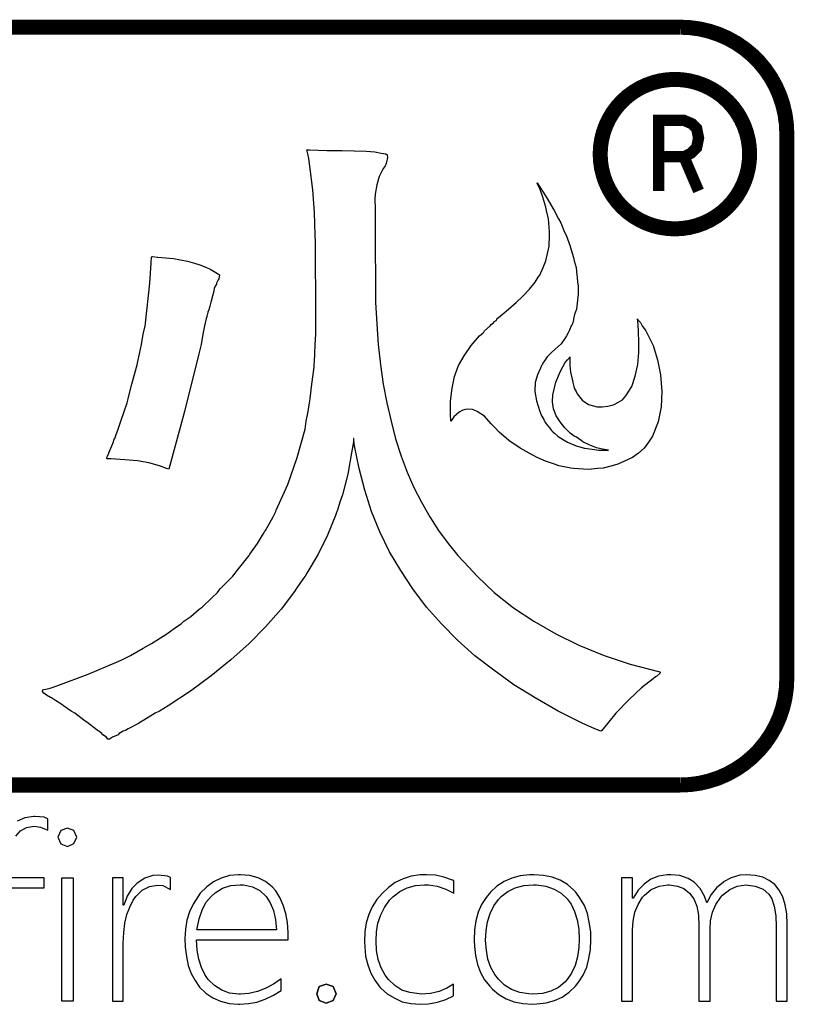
# Model space of a CAD drawing. Extents: x 0 to 137, y -8 to 92.
# Tile 8 of 11: x 105.77 to 111.01, y 32.38 to 39.04. Entities that reach past the tile are written whole.
import ezdxf

# ---------------------------------------------------------------- set-up
doc = ezdxf.new("R2010")
doc.units = 0
doc.layers.add('BG_SILKSCREEN_TOP', color=40, linetype='CONTINUOUS')

msp = doc.modelspace()

# ---------------------------------------------------------------- linework, layer by layer
at = {"layer": 'BG_SILKSCREEN_TOP'}
for points, const_width in [([(97.52965, 38.989), (110.24235, 38.989)], 0.1016), ([(97.52965, 38.989), (110.24235, 38.989)], 0.1016), ([(110.09757, 37.88156), (110.09757, 38.35908), (110.26775, 38.35908), (110.32109, 38.33622), (110.35411, 38.3032), (110.36681, 38.2397), (110.35411, 38.1762), (110.31347, 38.13556), (110.26775, 38.1127), (110.36681, 37.88156)], 0.0762), ([(110.09757, 37.88156), (110.09757, 38.35908), (110.26775, 38.35908), (110.32109, 38.33622), (110.35411, 38.3032), (110.36681, 38.2397), (110.35411, 38.1762), (110.31347, 38.13556), (110.26775, 38.1127), (110.36681, 37.88156)], 0.0762), ([(110.96371, 38.27018), (110.96371, 34.5821)], 0.1016), ([(110.96371, 38.27018), (110.96371, 34.5821)], 0.1016), ([(110.09757, 38.1127), (110.26775, 38.1127)], 0.0762), ([(110.09757, 38.1127), (110.26775, 38.1127)], 0.0762), ([(110.23981, 33.86328), (97.52965, 33.86328)], 0.1016), ([(110.23981, 33.86328), (97.52965, 33.86328)], 0.1016), ([(110.24235, 33.86328), (110.23981, 33.86328)], 0.1016), ([(110.24235, 33.86328), (110.23981, 33.86328)], 0.1016)]:
    msp.add_lwpolyline(points, dxfattribs=dict(at, const_width=const_width))
at = {"layer": 'BG_SILKSCREEN_TOP', "const_width": 0.1016}
for points in [[(110.24235, 38.989, -0.414214), (110.96371, 38.27018)], [(110.24235, 38.989, -0.414214), (110.96371, 38.27018)], [(110.71225, 38.13048, 1), (109.70133, 38.13048)], [(110.71225, 38.13048, 1), (109.70133, 38.13048)], [(109.70133, 38.13048, 1), (110.71225, 38.13048)], [(109.70133, 38.13048, 1), (110.71225, 38.13048)], [(110.96371, 34.5821, -0.414214), (110.24235, 33.86328)], [(110.96371, 34.5821, -0.414214), (110.24235, 33.86328)]]:
    msp.add_lwpolyline(points, format="xyb", dxfattribs=at)
at = {"layer": 'BG_SILKSCREEN_TOP'}
for points in [[(108.52531, 35.06724), (108.43387, 35.18916), (108.35259, 35.31362), (108.27639, 35.44062), (108.21035, 35.57524), (108.15447, 35.7124), (108.10875, 35.85718), (108.07065, 36.0045), (108.04017, 36.1569), (108.03509, 36.195), (108.03509, 36.2077), (108.03255, 36.2077), (108.03255, 36.18484), (108.01985, 36.11118), (107.99445, 35.9664), (107.95889, 35.8267), (107.94111, 35.7759), (107.92333, 35.72256), (107.92079, 35.7124), (107.91063, 35.687), (107.85729, 35.55238), (107.79379, 35.42538), (107.71759, 35.29584), (107.70489, 35.27552), (107.69473, 35.26282), (107.64393, 35.18916), (107.63377, 35.17138), (107.54233, 35.052), (107.43819, 34.93262), (107.32643, 34.82086), (107.20197, 34.7091), (107.06989, 34.60242), (106.93019, 34.49828), (106.77779, 34.39922), (106.71937, 34.36366), (106.69143, 34.34842), (106.61523, 34.3027), (106.57967, 34.28238), (106.57713, 34.27984), (106.50855, 34.24428), (106.49077, 34.23158), (106.47553, 34.2265), (106.44759, 34.21126), (106.43997, 34.20364), (106.40187, 34.18586), (106.38155, 34.17316), (106.37139, 34.17316), (106.36123, 34.18586), (106.33583, 34.20364), (106.33075, 34.21126), (106.31043, 34.2265), (106.30027, 34.23158), (106.28757, 34.24428), (106.23931, 34.27984), (106.23677, 34.28238), (106.20883, 34.3027), (106.14787, 34.34842), (106.12247, 34.36366), (106.07167, 34.39922), (106.05897, 34.40684), (106.01579, 34.43478), (105.99547, 34.44748), (105.99039, 34.45256), (105.98531, 34.4551), (105.98277, 34.4551), (105.95483, 34.47034), (105.93705, 34.48558), (105.92943, 34.49574), (105.92943, 34.49828), (105.93197, 34.5059), (105.93705, 34.50844), (105.95229, 34.51098), (105.98023, 34.5186), (105.98785, 34.52114), (106.03357, 34.53638), (106.23677, 34.61258), (106.42981, 34.69386), (106.46537, 34.7091), (106.51871, 34.73704), (106.52379, 34.73958), (106.61015, 34.78784), (106.64571, 34.80816), (106.66603, 34.82086), (106.70159, 34.84372), (106.77017, 34.8869), (106.77779, 34.89198), (106.83621, 34.93262), (106.86669, 34.95294), (106.88447, 34.97072), (106.93273, 35.00374), (106.98861, 35.052), (107.00131, 35.06216), (107.00893, 35.06724), (107.07497, 35.1282), (107.11307, 35.1663), (107.11815, 35.17138), (107.13085, 35.18916), (107.20197, 35.26282), (107.21721, 35.27552), (107.23245, 35.29584), (107.24515, 35.31362), (107.26293, 35.33648), (107.31881, 35.40506), (107.32643, 35.41522), (107.33151, 35.42538), (107.34167, 35.44062), (107.38231, 35.4965), (107.41787, 35.55238), (107.42041, 35.56), (107.43057, 35.57524), (107.43819, 35.5854), (107.48899, 35.67684), (107.49407, 35.687), (107.50677, 35.7124), (107.50931, 35.72256), (107.58805, 35.89528), (107.65155, 36.07816), (107.70489, 36.2712), (107.71251, 36.32454), (107.72521, 36.39058), (107.73537, 36.449), (107.74045, 36.4744), (107.74045, 36.47694), (107.75061, 36.57346), (107.76585, 36.6903), (107.76585, 36.70554), (107.76839, 36.7284), (107.77093, 36.7792), (107.77347, 36.8427), (107.77855, 36.91382), (107.77855, 37.20338), (107.77601, 37.36594), (107.77601, 37.53866), (107.77347, 37.58184), (107.76839, 37.73678), (107.75823, 37.88918), (107.74045, 38.03142), (107.73029, 38.1), (107.72267, 38.13302), (107.72013, 38.1508), (107.71759, 38.15842), (107.73537, 38.15842), (107.85221, 38.15588), (107.95635, 38.15588), (108.11891, 38.1508), (108.17733, 38.14572), (108.22051, 38.1381), (108.25099, 38.13302), (108.26115, 38.1254), (108.26369, 38.10762), (108.25607, 38.07714), (108.25099, 38.05936), (108.24591, 38.05174), (108.23067, 38.02888), (108.20527, 37.97808), (108.19003, 37.9222), (108.17987, 37.8587), (108.17733, 37.82568), (108.17733, 37.80028), (108.17987, 37.78504), (108.17987, 37.42944), (108.18241, 37.35324), (108.18241, 37.12972), (108.19003, 36.9824), (108.20019, 36.8427), (108.21543, 36.70554), (108.23321, 36.57346), (108.25861, 36.449), (108.28655, 36.32454), (108.31703, 36.20516), (108.35513, 36.08832), (108.39577, 35.9791), (108.44149, 35.87496), (108.49229, 35.7759), (108.54817, 35.67684), (108.60659, 35.5854), (108.67263, 35.4965), (108.73867, 35.41522), (108.81233, 35.33648), (108.86821, 35.27552), (108.98505, 35.1663), (109.11459, 35.06216), (109.25175, 34.97072), (109.40161, 34.8869), (109.55655, 34.80816), (109.72927, 34.73958), (109.90453, 34.68116), (110.09503, 34.63036), (110.10773, 34.62782), (110.10773, 34.62528), (110.10519, 34.61766), (110.08487, 34.59988), (110.07979, 34.59734), (110.07471, 34.5948), (110.05947, 34.5821), (109.98073, 34.52114), (109.89691, 34.4424), (109.80801, 34.34842), (109.71149, 34.23158), (109.70641, 34.2265), (109.66577, 34.24428), (109.57941, 34.28238), (109.41685, 34.36366), (109.26191, 34.45256), (109.11713, 34.54146), (108.98251, 34.64052), (108.85297, 34.73704), (108.73613, 34.84372), (108.62691, 34.95294)], [(108.73613, 34.84372), (108.62691, 34.95294), (108.52531, 35.06724), (108.43387, 35.18916), (108.35259, 35.31362), (108.27639, 35.44062), (108.21035, 35.57524), (108.15447, 35.7124), (108.10875, 35.85718), (108.07065, 36.0045), (108.04017, 36.1569), (108.03509, 36.195), (108.03509, 36.2077), (108.03255, 36.2077), (108.03255, 36.18484), (108.01985, 36.11118), (107.99445, 35.9664), (107.95889, 35.8267), (107.94111, 35.7759), (107.92333, 35.72256), (107.92079, 35.7124), (107.91063, 35.687), (107.85729, 35.55238), (107.79379, 35.42538), (107.71759, 35.29584), (107.70489, 35.27552), (107.69473, 35.26282), (107.64393, 35.18916), (107.63377, 35.17138), (107.54233, 35.052), (107.43819, 34.93262), (107.32643, 34.82086), (107.20197, 34.7091), (107.06989, 34.60242), (106.93019, 34.49828), (106.77779, 34.39922), (106.71937, 34.36366), (106.69143, 34.34842), (106.61523, 34.3027), (106.57967, 34.28238), (106.57713, 34.27984), (106.50855, 34.24428), (106.49077, 34.23158), (106.47553, 34.2265), (106.44759, 34.21126), (106.43997, 34.20364), (106.40187, 34.18586), (106.38155, 34.17316), (106.37139, 34.17316), (106.36123, 34.18586), (106.33583, 34.20364), (106.33075, 34.21126), (106.31043, 34.2265), (106.30027, 34.23158), (106.28757, 34.24428), (106.23931, 34.27984), (106.23677, 34.28238), (106.20883, 34.3027), (106.14787, 34.34842), (106.12247, 34.36366), (106.07167, 34.39922), (106.05897, 34.40684), (106.01579, 34.43478), (105.99547, 34.44748), (105.99039, 34.45256), (105.98531, 34.4551), (105.98277, 34.4551), (105.95483, 34.47034), (105.93705, 34.48558), (105.92943, 34.49574), (105.92943, 34.49828), (105.93197, 34.5059), (105.93705, 34.50844), (105.95229, 34.51098), (105.98023, 34.5186), (105.98785, 34.52114), (106.03357, 34.53638), (106.23677, 34.61258), (106.42981, 34.69386), (106.46537, 34.7091), (106.51871, 34.73704), (106.52379, 34.73958), (106.61015, 34.78784), (106.64571, 34.80816), (106.66603, 34.82086), (106.70159, 34.84372), (106.77017, 34.8869), (106.77779, 34.89198), (106.83621, 34.93262), (106.86669, 34.95294), (106.88447, 34.97072), (106.93273, 35.00374), (106.98861, 35.052), (107.00131, 35.06216), (107.00893, 35.06724), (107.07497, 35.1282), (107.11307, 35.1663), (107.11815, 35.17138), (107.13085, 35.18916), (107.20197, 35.26282), (107.21721, 35.27552), (107.23245, 35.29584), (107.24515, 35.31362), (107.26293, 35.33648), (107.31881, 35.40506), (107.32643, 35.41522), (107.33151, 35.42538), (107.34167, 35.44062), (107.38231, 35.4965), (107.41787, 35.55238), (107.42041, 35.56), (107.43057, 35.57524), (107.43819, 35.5854), (107.48899, 35.67684), (107.49407, 35.687), (107.50677, 35.7124), (107.50931, 35.72256), (107.58805, 35.89528), (107.65155, 36.07816), (107.70489, 36.2712), (107.71251, 36.32454), (107.72521, 36.39058), (107.73537, 36.449), (107.74045, 36.4744), (107.74045, 36.47694), (107.75061, 36.57346), (107.76585, 36.6903), (107.76585, 36.70554), (107.76839, 36.7284), (107.77093, 36.7792), (107.77347, 36.8427), (107.77855, 36.91382), (107.77855, 37.20338), (107.77601, 37.36594), (107.77601, 37.53866), (107.77347, 37.58184), (107.76839, 37.73678), (107.75823, 37.88918), (107.74045, 38.03142), (107.73029, 38.1), (107.72267, 38.13302), (107.72013, 38.1508), (107.71759, 38.15842), (107.73537, 38.15842), (107.85221, 38.15588), (107.95635, 38.15588), (108.11891, 38.1508), (108.17733, 38.14572), (108.22051, 38.1381), (108.25099, 38.13302), (108.26115, 38.1254), (108.26369, 38.10762), (108.25607, 38.07714), (108.25099, 38.05936), (108.24591, 38.05174), (108.23067, 38.02888), (108.20527, 37.97808), (108.19003, 37.9222), (108.17987, 37.8587), (108.17733, 37.82568), (108.17733, 37.80028), (108.17987, 37.78504), (108.17987, 37.42944), (108.18241, 37.35324), (108.18241, 37.12972), (108.19003, 36.9824), (108.20019, 36.8427), (108.21543, 36.70554), (108.23321, 36.57346), (108.25861, 36.449), (108.28655, 36.32454), (108.31703, 36.20516), (108.35513, 36.08832), (108.39577, 35.9791), (108.44149, 35.87496), (108.49229, 35.7759), (108.54817, 35.67684), (108.60659, 35.5854), (108.67263, 35.4965), (108.73867, 35.41522), (108.81233, 35.33648), (108.86821, 35.27552), (108.98505, 35.1663), (109.11459, 35.06216), (109.25175, 34.97072), (109.40161, 34.8869), (109.55655, 34.80816), (109.72927, 34.73958), (109.90453, 34.68116), (110.09503, 34.63036), (110.10773, 34.62782), (110.10773, 34.62528), (110.10519, 34.61766), (110.08487, 34.59988), (110.07979, 34.59734), (110.07471, 34.5948), (110.05947, 34.5821), (109.98073, 34.52114), (109.89691, 34.4424), (109.80801, 34.34842), (109.71149, 34.23158), (109.70641, 34.2265), (109.66577, 34.24428), (109.57941, 34.28238), (109.41685, 34.36366), (109.26191, 34.45256), (109.11713, 34.54146), (108.98251, 34.64052), (108.85297, 34.73704)], [(108.88599, 36.90112), (108.90885, 36.92144), (108.91393, 36.92652), (108.91901, 36.93414), (108.95711, 36.9697), (108.96473, 36.97732), (108.98251, 36.99256), (108.98251, 36.9951), (108.98759, 37.00018), (108.99775, 37.00526), (109.00029, 37.0078), (109.00283, 37.01288), (109.00283, 37.01542), (109.03839, 37.0459), (109.08157, 37.08146), (109.13237, 37.12718), (109.17809, 37.17036), (109.22381, 37.21608), (109.26191, 37.26434), (109.28223, 37.29736), (109.29239, 37.3126), (109.31525, 37.3634), (109.33303, 37.40912), (109.35589, 37.50818), (109.35843, 37.58184), (109.35843, 37.60216), (109.35335, 37.66566), (109.35081, 37.6936), (109.33811, 37.74948), (109.33303, 37.77234), (109.31271, 37.83838), (109.29493, 37.89172), (109.27969, 37.9222), (109.27461, 37.9349), (109.27461, 37.93744), (109.33557, 37.84092), (109.38891, 37.74948), (109.41939, 37.6936), (109.43463, 37.66566), (109.46003, 37.60216), (109.47019, 37.58184), (109.49813, 37.50818), (109.49813, 37.50564), (109.52099, 37.43198), (109.52607, 37.40912), (109.53877, 37.3634), (109.54385, 37.3126), (109.54639, 37.29736), (109.54893, 37.26434), (109.55147, 37.23894), (109.55147, 37.18306), (109.54131, 37.08146), (109.52861, 37.0459), (109.52099, 37.01542), (109.52099, 37.00526), (109.51845, 37.00018), (109.51845, 36.9951), (109.51591, 36.99256), (109.51083, 36.97732), (109.50575, 36.9697), (109.49051, 36.93414), (109.48797, 36.92652), (109.48543, 36.92144), (109.47273, 36.90112), (109.46257, 36.88334), (109.43717, 36.84778), (109.39653, 36.81222), (109.37113, 36.78936), (109.34319, 36.75888), (109.32033, 36.72586), (109.31525, 36.72078), (109.31017, 36.70808), (109.30509, 36.70046), (109.29747, 36.68268), (109.27715, 36.63696), (109.26191, 36.58616), (109.25937, 36.5252), (109.26953, 36.4617), (109.29239, 36.39058), (109.29493, 36.3855), (109.30509, 36.3601), (109.30763, 36.35756), (109.32033, 36.3347), (109.32287, 36.32708), (109.32541, 36.32454), (109.32795, 36.31946), (109.33557, 36.30676), (109.35843, 36.27882), (109.37113, 36.26104), (109.38383, 36.25088), (109.39145, 36.24326), (109.41431, 36.22294), (109.42447, 36.21532), (109.48035, 36.1823), (109.53877, 36.1569), (109.59465, 36.14166), (109.64799, 36.13404), (109.69117, 36.12896), (109.75721, 36.12896), (109.71657, 36.13404), (109.67593, 36.1442), (109.63021, 36.16198), (109.58449, 36.18484), (109.57179, 36.19246), (109.54131, 36.21532), (109.52607, 36.22294), (109.49813, 36.24326), (109.46257, 36.27882), (109.42955, 36.31946), (109.40415, 36.3601), (109.38637, 36.40836), (109.37875, 36.45408), (109.38129, 36.50234), (109.40161, 36.5887), (109.43209, 36.66236), (109.46511, 36.72078), (109.48035, 36.73856), (109.49051, 36.75126), (109.49559, 36.75888), (109.49559, 36.70046), (109.50067, 36.65474), (109.51083, 36.60902), (109.51591, 36.5887), (109.51591, 36.58616), (109.52353, 36.55822), (109.52607, 36.54806), (109.53877, 36.5252), (109.54639, 36.50996), (109.57941, 36.46678), (109.62259, 36.4363), (109.68101, 36.42106), (109.71403, 36.42106), (109.75213, 36.42614), (109.79023, 36.43376), (109.79531, 36.4363), (109.82071, 36.45154), (109.85119, 36.46932), (109.87405, 36.49472), (109.91469, 36.55822), (109.93755, 36.62934), (109.95533, 36.70808), (109.96295, 36.78936), (109.96295, 36.86302), (109.96041, 36.92652), (109.95787, 36.97732), (109.95533, 36.9951), (109.95533, 37.00526), (109.95279, 37.01288), (109.95279, 37.01542), (109.95533, 37.01288), (109.95787, 37.0078), (109.97311, 36.99256), (109.98073, 36.97732), (109.98581, 36.9697), (110.01121, 36.93414), (110.01375, 36.92652), (110.01629, 36.92144), (110.05947, 36.83508), (110.08995, 36.73856), (110.11027, 36.63696), (110.11789, 36.5252), (110.11281, 36.42106), (110.09249, 36.31946), (110.05439, 36.22294), (110.02899, 36.1823), (109.99851, 36.14166), (109.96041, 36.10864), (109.91977, 36.07816), (109.86643, 36.05276), (109.82071, 36.03244), (109.78261, 36.02228), (109.72165, 36.00704), (109.68609, 36.0045), (109.62259, 35.99688), (109.52099, 36.0045), (109.50321, 36.00704), (109.42193, 36.02228), (109.39145, 36.03244), (109.33049, 36.05276), (109.27461, 36.07816), (109.24159, 36.09594), (109.16031, 36.14166), (109.08411, 36.19246), (109.01807, 36.25088), (108.99013, 36.27882), (108.96473, 36.30676), (108.91901, 36.35756), (108.87583, 36.3855), (108.86821, 36.39058), (108.84789, 36.3982), (108.83773, 36.40328), (108.80217, 36.40582), (108.78947, 36.40328), (108.77169, 36.3982), (108.74629, 36.3855), (108.71073, 36.35248), (108.70057, 36.3347), (108.69295, 36.32708), (108.69041, 36.32454), (108.69041, 36.3347), (108.68787, 36.3601), (108.68787, 36.45916), (108.70057, 36.54806), (108.71581, 36.6268), (108.74375, 36.70046), (108.78185, 36.7665), (108.82757, 36.83508)], [(108.78185, 36.7665), (108.82757, 36.83508), (108.88599, 36.90112), (108.90885, 36.92144), (108.91393, 36.92652), (108.91901, 36.93414), (108.95711, 36.9697), (108.96473, 36.97732), (108.98251, 36.99256), (108.98251, 36.9951), (108.98759, 37.00018), (108.99775, 37.00526), (109.00029, 37.0078), (109.00283, 37.01288), (109.00283, 37.01542), (109.03839, 37.0459), (109.08157, 37.08146), (109.13237, 37.12718), (109.17809, 37.17036), (109.22381, 37.21608), (109.26191, 37.26434), (109.28223, 37.29736), (109.29239, 37.3126), (109.31525, 37.3634), (109.33303, 37.40912), (109.35589, 37.50818), (109.35843, 37.58184), (109.35843, 37.60216), (109.35335, 37.66566), (109.35081, 37.6936), (109.33811, 37.74948), (109.33303, 37.77234), (109.31271, 37.83838), (109.29493, 37.89172), (109.27969, 37.9222), (109.27461, 37.9349), (109.27461, 37.93744), (109.33557, 37.84092), (109.38891, 37.74948), (109.41939, 37.6936), (109.43463, 37.66566), (109.46003, 37.60216), (109.47019, 37.58184), (109.49813, 37.50818), (109.49813, 37.50564), (109.52099, 37.43198), (109.52607, 37.40912), (109.53877, 37.3634), (109.54385, 37.3126), (109.54639, 37.29736), (109.54893, 37.26434), (109.55147, 37.23894), (109.55147, 37.18306), (109.54131, 37.08146), (109.52861, 37.0459), (109.52099, 37.01542), (109.52099, 37.00526), (109.51845, 37.00018), (109.51845, 36.9951), (109.51591, 36.99256), (109.51083, 36.97732), (109.50575, 36.9697), (109.49051, 36.93414), (109.48797, 36.92652), (109.48543, 36.92144), (109.47273, 36.90112), (109.46257, 36.88334), (109.43717, 36.84778), (109.39653, 36.81222), (109.37113, 36.78936), (109.34319, 36.75888), (109.32033, 36.72586), (109.31525, 36.72078), (109.31017, 36.70808), (109.30509, 36.70046), (109.29747, 36.68268), (109.27715, 36.63696), (109.26191, 36.58616), (109.25937, 36.5252), (109.26953, 36.4617), (109.29239, 36.39058), (109.29493, 36.3855), (109.30509, 36.3601), (109.30763, 36.35756), (109.32033, 36.3347), (109.32287, 36.32708), (109.32541, 36.32454), (109.32795, 36.31946), (109.33557, 36.30676), (109.35843, 36.27882), (109.37113, 36.26104), (109.38383, 36.25088), (109.39145, 36.24326), (109.41431, 36.22294), (109.42447, 36.21532), (109.48035, 36.1823), (109.53877, 36.1569), (109.59465, 36.14166), (109.64799, 36.13404), (109.69117, 36.12896), (109.75721, 36.12896), (109.71657, 36.13404), (109.67593, 36.1442), (109.63021, 36.16198), (109.58449, 36.18484), (109.57179, 36.19246), (109.54131, 36.21532), (109.52607, 36.22294), (109.49813, 36.24326), (109.46257, 36.27882), (109.42955, 36.31946), (109.40415, 36.3601), (109.38637, 36.40836), (109.37875, 36.45408), (109.38129, 36.50234), (109.40161, 36.5887), (109.43209, 36.66236), (109.46511, 36.72078), (109.48035, 36.73856), (109.49051, 36.75126), (109.49559, 36.75888), (109.49559, 36.70046), (109.50067, 36.65474), (109.51083, 36.60902), (109.51591, 36.5887), (109.51591, 36.58616), (109.52353, 36.55822), (109.52607, 36.54806), (109.53877, 36.5252), (109.54639, 36.50996), (109.57941, 36.46678), (109.62259, 36.4363), (109.68101, 36.42106), (109.71403, 36.42106), (109.75213, 36.42614), (109.79023, 36.43376), (109.79531, 36.4363), (109.82071, 36.45154), (109.85119, 36.46932), (109.87405, 36.49472), (109.91469, 36.55822), (109.93755, 36.62934), (109.95533, 36.70808), (109.96295, 36.78936), (109.96295, 36.86302), (109.96041, 36.92652), (109.95787, 36.97732), (109.95533, 36.9951), (109.95533, 37.00526), (109.95279, 37.01288), (109.95279, 37.01542), (109.95533, 37.01288), (109.95787, 37.0078), (109.97311, 36.99256), (109.98073, 36.97732), (109.98581, 36.9697), (110.01121, 36.93414), (110.01375, 36.92652), (110.01629, 36.92144), (110.05947, 36.83508), (110.08995, 36.73856), (110.11027, 36.63696), (110.11789, 36.5252), (110.11281, 36.42106), (110.09249, 36.31946), (110.05439, 36.22294), (110.02899, 36.1823), (109.99851, 36.14166), (109.96041, 36.10864), (109.91977, 36.07816), (109.86643, 36.05276), (109.82071, 36.03244), (109.78261, 36.02228), (109.72165, 36.00704), (109.68609, 36.0045), (109.62259, 35.99688), (109.52099, 36.0045), (109.50321, 36.00704), (109.42193, 36.02228), (109.39145, 36.03244), (109.33049, 36.05276), (109.27461, 36.07816), (109.24159, 36.09594), (109.16031, 36.14166), (109.08411, 36.19246), (109.01807, 36.25088), (108.99013, 36.27882), (108.96473, 36.30676), (108.91901, 36.35756), (108.87583, 36.3855), (108.86821, 36.39058), (108.84789, 36.3982), (108.83773, 36.40328), (108.80217, 36.40582), (108.78947, 36.40328), (108.77169, 36.3982), (108.74629, 36.3855), (108.71073, 36.35248), (108.70057, 36.3347), (108.69295, 36.32708), (108.69041, 36.32454), (108.69041, 36.3347), (108.68787, 36.3601), (108.68787, 36.45916), (108.70057, 36.54806), (108.71581, 36.6268), (108.74375, 36.70046)], [(106.37647, 36.10864), (106.37647, 36.11118), (106.39679, 36.1569), (106.40949, 36.18484), (106.41203, 36.195), (106.41457, 36.20516), (106.41711, 36.20516), (106.41711, 36.2077), (106.42473, 36.22802), (106.43997, 36.2712), (106.45775, 36.32454), (106.48061, 36.39058), (106.50093, 36.449), (106.50855, 36.4744), (106.50855, 36.47694), (106.53395, 36.57346), (106.56443, 36.6903), (106.56951, 36.70554), (106.57459, 36.7284), (106.58475, 36.7792), (106.59745, 36.8427), (106.61015, 36.91382), (106.62285, 36.9697), (106.62539, 36.9824), (106.62539, 36.98748), (106.65587, 37.25672), (106.66349, 37.39388), (106.66349, 37.40658), (106.66603, 37.42436), (106.66603, 37.43452), (106.66857, 37.43706), (106.67365, 37.43706), (106.70667, 37.43452), (106.70921, 37.43452), (106.76255, 37.42944), (106.78795, 37.4269), (106.81589, 37.42436), (106.90987, 37.40658), (106.95813, 37.39388), (106.99369, 37.38118), (107.03433, 37.36594), (107.06227, 37.35324), (107.06735, 37.3507), (107.11307, 37.32276), (107.12577, 37.31514), (107.12323, 37.2999), (107.12069, 37.2872), (107.11815, 37.27958), (107.10545, 37.25672), (107.10545, 37.25164), (107.09529, 37.23386), (107.09021, 37.22116), (107.08767, 37.20592), (107.08767, 37.20338), (107.06989, 37.1348), (107.06735, 37.12972), (107.05973, 37.10178), (107.05465, 37.07638), (107.04703, 37.06114), (107.04703, 37.0586), (107.04195, 37.04082), (107.03941, 37.03574), (107.03941, 37.03066), (107.03687, 37.01796), (107.02417, 36.9697), (107.01401, 36.91382), (107.00131, 36.8427), (106.98607, 36.7792), (106.88955, 36.39058), (106.78287, 35.99942), (106.76763, 36.0045), (106.71937, 36.02228), (106.64825, 36.0426), (106.57205, 36.0553), (106.48569, 36.06292), (106.39171, 36.07054), (106.36377, 36.07054), (106.36123, 36.07308), (106.36377, 36.07816), (106.36885, 36.08832)], [(106.36377, 36.07816), (106.36885, 36.08832), (106.37647, 36.10864), (106.37647, 36.11118), (106.39679, 36.1569), (106.40949, 36.18484), (106.41203, 36.195), (106.41457, 36.20516), (106.41711, 36.20516), (106.41711, 36.2077), (106.42473, 36.22802), (106.43997, 36.2712), (106.45775, 36.32454), (106.48061, 36.39058), (106.50093, 36.449), (106.50855, 36.4744), (106.50855, 36.47694), (106.53395, 36.57346), (106.56443, 36.6903), (106.56951, 36.70554), (106.57459, 36.7284), (106.58475, 36.7792), (106.59745, 36.8427), (106.61015, 36.91382), (106.62285, 36.9697), (106.62539, 36.9824), (106.62539, 36.98748), (106.65587, 37.25672), (106.66349, 37.39388), (106.66349, 37.40658), (106.66603, 37.42436), (106.66603, 37.43452), (106.66857, 37.43706), (106.67365, 37.43706), (106.70667, 37.43452), (106.70921, 37.43452), (106.76255, 37.42944), (106.78795, 37.4269), (106.81589, 37.42436), (106.90987, 37.40658), (106.95813, 37.39388), (106.99369, 37.38118), (107.03433, 37.36594), (107.06227, 37.35324), (107.06735, 37.3507), (107.11307, 37.32276), (107.12577, 37.31514), (107.12323, 37.2999), (107.12069, 37.2872), (107.11815, 37.27958), (107.10545, 37.25672), (107.10545, 37.25164), (107.09529, 37.23386), (107.09021, 37.22116), (107.08767, 37.20592), (107.08767, 37.20338), (107.06989, 37.1348), (107.06735, 37.12972), (107.05973, 37.10178), (107.05465, 37.07638), (107.04703, 37.06114), (107.04703, 37.0586), (107.04195, 37.04082), (107.03941, 37.03574), (107.03941, 37.03066), (107.03687, 37.01796), (107.02417, 36.9697), (107.01401, 36.91382), (107.00131, 36.8427), (106.98607, 36.7792), (106.88955, 36.39058), (106.78287, 35.99942), (106.76763, 36.0045), (106.71937, 36.02228), (106.64825, 36.0426), (106.57205, 36.0553), (106.48569, 36.06292), (106.39171, 36.07054), (106.36377, 36.07054), (106.36123, 36.07308)], [(106.05389, 33.55594), (106.03357, 33.51022), (106.05389, 33.4645), (106.09707, 33.44672), (106.14025, 33.46704), (106.16057, 33.51022), (106.14025, 33.55594), (106.09707, 33.57118)], [(106.14025, 33.55594), (106.09707, 33.57118), (106.05389, 33.55594), (106.03357, 33.51022), (106.05389, 33.4645), (106.09707, 33.44672), (106.14025, 33.46704), (106.16057, 33.51022)], [(106.05897, 32.40024), (106.05897, 33.2359), (106.13517, 33.2359), (106.13517, 32.40024)], [(106.05897, 32.40024), (106.05897, 33.2359), (106.13517, 33.2359), (106.13517, 32.40024)], [(106.77525, 33.24606), (106.71175, 33.25368), (106.67619, 33.25114), (106.62031, 33.23336), (106.56951, 33.20034), (106.53395, 33.16224), (106.50093, 33.11144), (106.47807, 33.05048), (106.47553, 33.05048), (106.47553, 33.2359), (106.40187, 33.2359), (106.40187, 32.40024), (106.47553, 32.40024), (106.47553, 32.79394), (106.47807, 32.86506), (106.48569, 32.92856), (106.49839, 32.98698), (106.51871, 33.03778), (106.54157, 33.0835), (106.55935, 33.1089), (106.60253, 33.15208), (106.65333, 33.17748), (106.70667, 33.1851), (106.74223, 33.18256), (106.79557, 33.15716), (106.79557, 33.23844)], [(106.79557, 33.15716), (106.79557, 33.23844), (106.77525, 33.24606), (106.71175, 33.25368), (106.67619, 33.25114), (106.62031, 33.23336), (106.56951, 33.20034), (106.53395, 33.16224), (106.50093, 33.11144), (106.47807, 33.05048), (106.47553, 33.05048), (106.47553, 33.2359), (106.40187, 33.2359), (106.40187, 32.40024), (106.47553, 32.40024), (106.47553, 32.79394), (106.47807, 32.86506), (106.48569, 32.92856), (106.49839, 32.98698), (106.51871, 33.03778), (106.54157, 33.0835), (106.55935, 33.1089), (106.60253, 33.15208), (106.65333, 33.17748), (106.70667, 33.1851), (106.74223, 33.18256)], [(107.19435, 32.45612), (107.14101, 32.47644), (107.09275, 32.50692), (107.04957, 32.54756), (107.02671, 32.58058), (107.00385, 32.62884), (106.98607, 32.68472), (106.97591, 32.74568), (106.97083, 32.8168), (107.59059, 32.8168), (107.59059, 32.84982), (107.59059, 32.86506), (107.58551, 32.93364), (107.57535, 32.9946), (107.55757, 33.05048), (107.53471, 33.10128), (107.50677, 33.147), (107.48137, 33.17494), (107.43819, 33.2105), (107.38739, 33.2359), (107.33151, 33.25114), (107.26801, 33.25622), (107.25531, 33.25622), (107.19435, 33.25114), (107.13847, 33.23336), (107.08513, 33.20796), (107.03941, 33.17494), (106.99623, 33.13176), (106.97845, 33.10636), (106.94797, 33.0581), (106.92257, 33.00476), (106.90479, 32.94888), (106.89717, 32.88792), (106.89209, 32.82442), (106.89463, 32.766), (106.90225, 32.7025), (106.91495, 32.64154), (106.93527, 32.5882), (106.96067, 32.53994), (106.99115, 32.49676), (107.03433, 32.45612), (107.08005, 32.4231), (107.13339, 32.40024), (107.19181, 32.385), (107.25277, 32.37992), (107.26039, 32.37992), (107.32135, 32.385), (107.37977, 32.39516), (107.43565, 32.41548), (107.49153, 32.44088), (107.54233, 32.4739), (107.54233, 32.55264), (107.49153, 32.51708), (107.43565, 32.4866), (107.38231, 32.46628), (107.32389, 32.45358), (107.26801, 32.4485), (107.25785, 32.4485)], [(107.26801, 32.4485), (107.25785, 32.4485), (107.19435, 32.45612), (107.14101, 32.47644), (107.09275, 32.50692), (107.04957, 32.54756), (107.02671, 32.58058), (107.00385, 32.62884), (106.98607, 32.68472), (106.97591, 32.74568), (106.97083, 32.8168), (107.59059, 32.8168), (107.59059, 32.84982), (107.59059, 32.86506), (107.58551, 32.93364), (107.57535, 32.9946), (107.55757, 33.05048), (107.53471, 33.10128), (107.50677, 33.147), (107.48137, 33.17494), (107.43819, 33.2105), (107.38739, 33.2359), (107.33151, 33.25114), (107.26801, 33.25622), (107.25531, 33.25622), (107.19435, 33.25114), (107.13847, 33.23336), (107.08513, 33.20796), (107.03941, 33.17494), (106.99623, 33.13176), (106.97845, 33.10636), (106.94797, 33.0581), (106.92257, 33.00476), (106.90479, 32.94888), (106.89717, 32.88792), (106.89209, 32.82442), (106.89463, 32.766), (106.90225, 32.7025), (106.91495, 32.64154), (106.93527, 32.5882), (106.96067, 32.53994), (106.99115, 32.49676), (107.03433, 32.45612), (107.08005, 32.4231), (107.13339, 32.40024), (107.19181, 32.385), (107.25277, 32.37992), (107.26039, 32.37992), (107.32135, 32.385), (107.37977, 32.39516), (107.43565, 32.41548), (107.49153, 32.44088), (107.54233, 32.4739), (107.54233, 32.55264), (107.49153, 32.51708), (107.43565, 32.4866), (107.38231, 32.46628), (107.32389, 32.45358)], [(108.36021, 32.47644), (108.31195, 32.50692), (108.26877, 32.54756), (108.24591, 32.57804), (108.22051, 32.6263), (108.20019, 32.68218), (108.18749, 32.74314), (108.18495, 32.80918), (108.18749, 32.87014), (108.19765, 32.92856), (108.21797, 32.98444), (108.24337, 33.03524), (108.27639, 33.0835), (108.29925, 33.10636), (108.34497, 33.14192), (108.39577, 33.16732), (108.45165, 33.18256), (108.51261, 33.18764), (108.54055, 33.18764), (108.59897, 33.18002), (108.65739, 33.1597), (108.71073, 33.13176), (108.71073, 33.21812), (108.70311, 33.22066), (108.64469, 33.24098), (108.58627, 33.25368), (108.52531, 33.25622), (108.48467, 33.25622), (108.42371, 33.24606), (108.36783, 33.22828), (108.31449, 33.20288), (108.26877, 33.16986), (108.22559, 33.12922), (108.19003, 33.08858), (108.15955, 33.04032), (108.13669, 32.98698), (108.11891, 32.9311), (108.10875, 32.87014), (108.10621, 32.8041), (108.10875, 32.76854), (108.11383, 32.70504), (108.12907, 32.64662), (108.14939, 32.59074), (108.17733, 32.54248), (108.21035, 32.49676), (108.21797, 32.48914), (108.26115, 32.45104), (108.31195, 32.42056), (108.36275, 32.3977), (108.42117, 32.385), (108.48467, 32.37992), (108.54055, 32.38246), (108.60151, 32.39516), (108.65739, 32.41294), (108.70819, 32.43834), (108.70819, 32.51708), (108.66501, 32.48914), (108.61167, 32.46628), (108.55325, 32.45358), (108.48975, 32.4485), (108.47705, 32.45104), (108.41355, 32.45866)], [(108.47705, 32.45104), (108.41355, 32.45866), (108.36021, 32.47644), (108.31195, 32.50692), (108.26877, 32.54756), (108.24591, 32.57804), (108.22051, 32.6263), (108.20019, 32.68218), (108.18749, 32.74314), (108.18495, 32.80918), (108.18749, 32.87014), (108.19765, 32.92856), (108.21797, 32.98444), (108.24337, 33.03524), (108.27639, 33.0835), (108.29925, 33.10636), (108.34497, 33.14192), (108.39577, 33.16732), (108.45165, 33.18256), (108.51261, 33.18764), (108.54055, 33.18764), (108.59897, 33.18002), (108.65739, 33.1597), (108.71073, 33.13176), (108.71073, 33.21812), (108.70311, 33.22066), (108.64469, 33.24098), (108.58627, 33.25368), (108.52531, 33.25622), (108.48467, 33.25622), (108.42371, 33.24606), (108.36783, 33.22828), (108.31449, 33.20288), (108.26877, 33.16986), (108.22559, 33.12922), (108.19003, 33.08858), (108.15955, 33.04032), (108.13669, 32.98698), (108.11891, 32.9311), (108.10875, 32.87014), (108.10621, 32.8041), (108.10875, 32.76854), (108.11383, 32.70504), (108.12907, 32.64662), (108.14939, 32.59074), (108.17733, 32.54248), (108.21035, 32.49676), (108.21797, 32.48914), (108.26115, 32.45104), (108.31195, 32.42056), (108.36275, 32.3977), (108.42117, 32.385), (108.48467, 32.37992), (108.54055, 32.38246), (108.60151, 32.39516), (108.65739, 32.41294), (108.70819, 32.43834), (108.70819, 32.51708), (108.66501, 32.48914), (108.61167, 32.46628), (108.55325, 32.45358), (108.48975, 32.4485)], [(109.00283, 33.18002), (108.95965, 33.13938), (108.92917, 33.10128), (108.89869, 33.05556), (108.87583, 33.00222), (108.86059, 32.9438), (108.85043, 32.88284), (108.84789, 32.81426), (108.85043, 32.77108), (108.85805, 32.71012), (108.87075, 32.64916), (108.89107, 32.59582), (108.91901, 32.54502), (108.95457, 32.50184), (108.97235, 32.48152), (109.01553, 32.44596), (109.06633, 32.41802), (109.11967, 32.3977), (109.17809, 32.385), (109.24413, 32.37992), (109.27207, 32.38246), (109.33557, 32.39008), (109.39145, 32.40532), (109.44479, 32.42818), (109.49051, 32.4612), (109.53369, 32.50184), (109.55655, 32.53232), (109.58703, 32.57804), (109.60989, 32.63138), (109.62513, 32.6898), (109.63529, 32.75076), (109.63783, 32.8168), (109.63783, 32.87014), (109.62767, 32.93618), (109.61497, 32.9946), (109.59465, 33.04794), (109.56671, 33.0962), (109.53623, 33.13938), (109.52353, 33.15208), (109.48035, 33.19018), (109.42955, 33.22066), (109.37621, 33.24098), (109.31779, 33.25114), (109.25175, 33.25622), (109.22381, 33.25622), (109.16031, 33.2486), (109.10443, 33.23336), (109.05109, 33.2105)], [(109.10443, 33.23336), (109.05109, 33.2105), (109.00283, 33.18002), (108.95965, 33.13938), (108.92917, 33.10128), (108.89869, 33.05556), (108.87583, 33.00222), (108.86059, 32.9438), (108.85043, 32.88284), (108.84789, 32.81426), (108.85043, 32.77108), (108.85805, 32.71012), (108.87075, 32.64916), (108.89107, 32.59582), (108.91901, 32.54502), (108.95457, 32.50184), (108.97235, 32.48152), (109.01553, 32.44596), (109.06633, 32.41802), (109.11967, 32.3977), (109.17809, 32.385), (109.24413, 32.37992), (109.27207, 32.38246), (109.33557, 32.39008), (109.39145, 32.40532), (109.44479, 32.42818), (109.49051, 32.4612), (109.53369, 32.50184), (109.55655, 32.53232), (109.58703, 32.57804), (109.60989, 32.63138), (109.62513, 32.6898), (109.63529, 32.75076), (109.63783, 32.8168), (109.63783, 32.87014), (109.62767, 32.93618), (109.61497, 32.9946), (109.59465, 33.04794), (109.56671, 33.0962), (109.53623, 33.13938), (109.52353, 33.15208), (109.48035, 33.19018), (109.42955, 33.22066), (109.37621, 33.24098), (109.31779, 33.25114), (109.25175, 33.25622), (109.22381, 33.25622), (109.16031, 33.2486)], [(110.33379, 33.09366), (110.35411, 33.04286), (110.36681, 32.9819), (110.36935, 32.90824), (110.36935, 32.40024), (110.44555, 32.40024), (110.44555, 32.89046), (110.44809, 32.9438), (110.46079, 33.00222), (110.48365, 33.05556), (110.51667, 33.10382), (110.52937, 33.11906), (110.57763, 33.15716), (110.62843, 33.18002), (110.68685, 33.18764), (110.75035, 33.18002), (110.80369, 33.1597), (110.84179, 33.12414), (110.86211, 33.09366), (110.87735, 33.04286), (110.89005, 32.97936), (110.89259, 32.90316), (110.89259, 32.40024), (110.96625, 32.40024), (110.96625, 32.9184), (110.96625, 32.92094), (110.96371, 32.99206), (110.95355, 33.05302), (110.93577, 33.10636), (110.91291, 33.15208), (110.88243, 33.19018), (110.84433, 33.21812), (110.80115, 33.24098), (110.75035, 33.25114), (110.69193, 33.25622), (110.64621, 33.25368), (110.58779, 33.2359), (110.53445, 33.20796), (110.53445, 33.20542), (110.48873, 33.16732), (110.45317, 33.1216), (110.42269, 33.06572), (110.40745, 33.11144), (110.37697, 33.16224), (110.33633, 33.20542), (110.29569, 33.23082), (110.23981, 33.25114), (110.17885, 33.25622), (110.15345, 33.25622), (110.09503, 33.24606), (110.04423, 33.22574), (109.99851, 33.19272), (109.95787, 33.15208), (109.92485, 33.09874), (109.91977, 33.09874), (109.91977, 33.2359), (109.84611, 33.2359), (109.84611, 32.40024), (109.91977, 32.40024), (109.91977, 32.88284), (109.92485, 32.94126), (109.93501, 33.00222), (109.95787, 33.05556), (109.98835, 33.10382), (110.00105, 33.11906), (110.04677, 33.15716), (110.10011, 33.18002), (110.15853, 33.18764), (110.17123, 33.18764), (110.22457, 33.18002), (110.26775, 33.16224), (110.30585, 33.13176)], [(110.26775, 33.16224), (110.30585, 33.13176), (110.33379, 33.09366), (110.35411, 33.04286), (110.36681, 32.9819), (110.36935, 32.90824), (110.36935, 32.40024), (110.44555, 32.40024), (110.44555, 32.89046), (110.44809, 32.9438), (110.46079, 33.00222), (110.48365, 33.05556), (110.51667, 33.10382), (110.52937, 33.11906), (110.57763, 33.15716), (110.62843, 33.18002), (110.68685, 33.18764), (110.75035, 33.18002), (110.80369, 33.1597), (110.84179, 33.12414), (110.86211, 33.09366), (110.87735, 33.04286), (110.89005, 32.97936), (110.89259, 32.90316), (110.89259, 32.40024), (110.96625, 32.40024), (110.96625, 32.9184), (110.96625, 32.92094), (110.96371, 32.99206), (110.95355, 33.05302), (110.93577, 33.10636), (110.91291, 33.15208), (110.88243, 33.19018), (110.84433, 33.21812), (110.80115, 33.24098), (110.75035, 33.25114), (110.69193, 33.25622), (110.64621, 33.25368), (110.58779, 33.2359), (110.53445, 33.20796), (110.53445, 33.20542), (110.48873, 33.16732), (110.45317, 33.1216), (110.42269, 33.06572), (110.40745, 33.11144), (110.37697, 33.16224), (110.33633, 33.20542), (110.29569, 33.23082), (110.23981, 33.25114), (110.17885, 33.25622), (110.15345, 33.25622), (110.09503, 33.24606), (110.04423, 33.22574), (109.99851, 33.19272), (109.95787, 33.15208), (109.92485, 33.09874), (109.91977, 33.09874), (109.91977, 33.2359), (109.84611, 33.2359), (109.84611, 32.40024), (109.91977, 32.40024), (109.91977, 32.88284), (109.92485, 32.94126), (109.93501, 33.00222), (109.95787, 33.05556), (109.98835, 33.10382), (110.00105, 33.11906), (110.04677, 33.15716), (110.10011, 33.18002), (110.15853, 33.18764), (110.17123, 33.18764), (110.22457, 33.18002)], [(107.03433, 33.06826), (107.06989, 33.1089), (107.09783, 33.1343), (107.14609, 33.16478), (107.20197, 33.18256), (107.26547, 33.18764), (107.28833, 33.18764), (107.34929, 33.17494), (107.40009, 33.14954), (107.44073, 33.1089), (107.46867, 33.06572), (107.49153, 33.01492), (107.50423, 32.95142), (107.51185, 32.88284), (106.97337, 32.88284), (106.97591, 32.893), (106.98861, 32.95904), (107.00893, 33.01746)], [(106.98861, 32.95904), (107.00893, 33.01746), (107.03433, 33.06826), (107.06989, 33.1089), (107.09783, 33.1343), (107.14609, 33.16478), (107.20197, 33.18256), (107.26547, 33.18764), (107.28833, 33.18764), (107.34929, 33.17494), (107.40009, 33.14954), (107.44073, 33.1089), (107.46867, 33.06572), (107.49153, 33.01492), (107.50423, 32.95142), (107.51185, 32.88284), (106.97337, 32.88284), (106.97591, 32.893)], [(109.43717, 33.13176), (109.47781, 33.09366), (109.50575, 33.0581), (109.52861, 33.0073), (109.54639, 32.95142), (109.55655, 32.88792), (109.55909, 32.81934), (109.55655, 32.76346), (109.54893, 32.69996), (109.53115, 32.64154), (109.50829, 32.59074), (109.47781, 32.54756), (109.46257, 32.52978), (109.41939, 32.49422), (109.36859, 32.46882), (109.31017, 32.45358), (109.24667, 32.4485), (109.21873, 32.45104), (109.15777, 32.45866), (109.10189, 32.47898), (109.05363, 32.50946), (109.01299, 32.5501), (108.98759, 32.58058), (108.96219, 32.62884), (108.94187, 32.68472), (108.93171, 32.74568), (108.92663, 32.81172), (108.92917, 32.87776), (108.93933, 32.93872), (108.95711, 32.9946), (108.98251, 33.0454), (109.01299, 33.08858), (109.03077, 33.1089), (109.07649, 33.14192), (109.12729, 33.16732), (109.18571, 33.18256), (109.24921, 33.18764), (109.26953, 33.18764), (109.33303, 33.18002), (109.38891, 33.1597)], [(109.33303, 33.18002), (109.38891, 33.1597), (109.43717, 33.13176), (109.47781, 33.09366), (109.50575, 33.0581), (109.52861, 33.0073), (109.54639, 32.95142), (109.55655, 32.88792), (109.55909, 32.81934), (109.55655, 32.76346), (109.54893, 32.69996), (109.53115, 32.64154), (109.50829, 32.59074), (109.47781, 32.54756), (109.46257, 32.52978), (109.41939, 32.49422), (109.36859, 32.46882), (109.31017, 32.45358), (109.24667, 32.4485), (109.21873, 32.45104), (109.15777, 32.45866), (109.10189, 32.47898), (109.05363, 32.50946), (109.01299, 32.5501), (108.98759, 32.58058), (108.96219, 32.62884), (108.94187, 32.68472), (108.93171, 32.74568), (108.92663, 32.81172), (108.92917, 32.87776), (108.93933, 32.93872), (108.95711, 32.9946), (108.98251, 33.0454), (109.01299, 33.08858), (109.03077, 33.1089), (109.07649, 33.14192), (109.12729, 33.16732), (109.18571, 33.18256), (109.24921, 33.18764), (109.26953, 33.18764)], [(107.89539, 32.40532), (107.91571, 32.45104), (107.89539, 32.4993), (107.84713, 32.51708), (107.80141, 32.4993), (107.78363, 32.45104), (107.80141, 32.40532), (107.84713, 32.38754)]]:
    msp.add_lwpolyline(points, close=True, dxfattribs=at)
for points in [[(105.74909, 33.51784), (105.77957, 33.5534), (105.82021, 33.57626), (105.87355, 33.58388), (105.91419, 33.5788), (105.96499, 33.55848), (105.96499, 33.63468), (105.93959, 33.64484), (105.87609, 33.64992), (105.87101, 33.64992), (105.81005, 33.6423), (105.75671, 33.61944)], [(105.74909, 33.51784), (105.77957, 33.5534), (105.82021, 33.57626), (105.87355, 33.58388), (105.91419, 33.5788), (105.96499, 33.55848), (105.96499, 33.63468), (105.93959, 33.64484), (105.87609, 33.64992), (105.87101, 33.64992), (105.81005, 33.6423), (105.75671, 33.61944)], [(105.71861, 33.16732), (105.93959, 33.16732), (105.93959, 33.2359), (105.71861, 33.2359)], [(105.71861, 33.16732), (105.93959, 33.16732), (105.93959, 33.2359), (105.71861, 33.2359)], [(107.80141, 32.4993), (107.84713, 32.51708)], [(107.84713, 32.51708), (107.89539, 32.4993)], [(107.78363, 32.45104), (107.80141, 32.4993)], [(107.80141, 32.40532), (107.78363, 32.45104)], [(107.89539, 32.4993), (107.91571, 32.45104)], [(107.91571, 32.45104), (107.89539, 32.40532)], [(107.84713, 32.38754), (107.80141, 32.40532)], [(107.89539, 32.40532), (107.84713, 32.38754)]]:
    msp.add_lwpolyline(points, dxfattribs=at)

doc.saveas('drawing.dxf')
